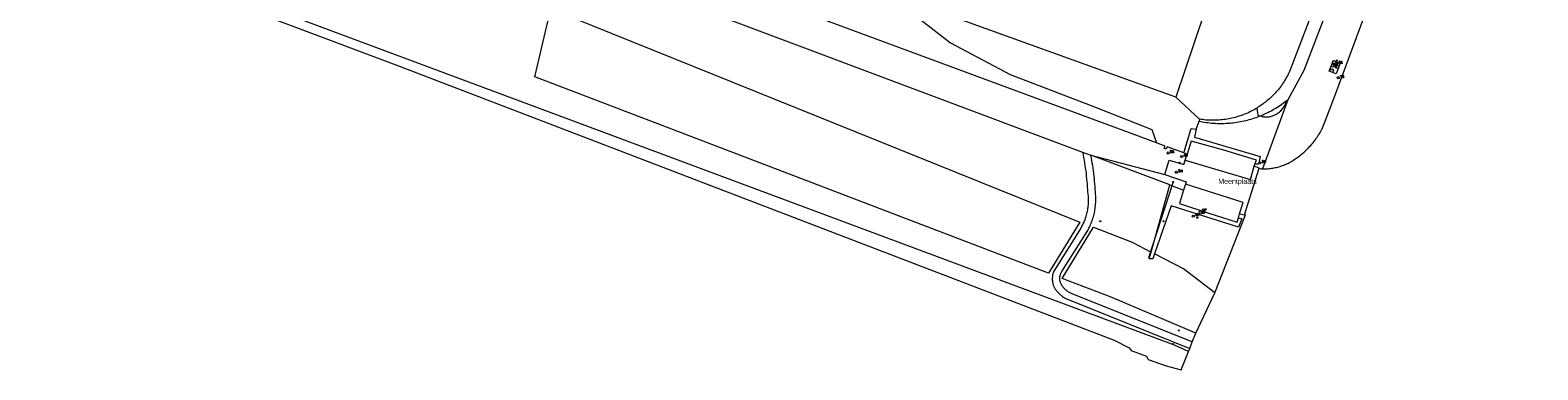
# Model space of a CAD drawing. Header units: metres. Extents: x 138165 to 154469, y 480134 to 494189.
# Tile 98 of 256: x 146469 to 146838, y 483173 to 483256. Entities that reach past the tile are written whole.
import ezdxf

# ---------------------------------------------------------------- set-up
doc = ezdxf.new("R2010")
doc.units = ezdxf.units.M
doc.header["$LTSCALE"] = 0.001
doc.header["$MEASUREMENT"] = 0
for name, color, linetype, lineweight in [('Level 5', 7, 'Continuous', 0), ('TOP-L-terrein schutting raster hek leuning', 7, 'Continuous', 0), ('TOP-L-topo objecten punt', 7, 'Continuous', 0), ('TOP-L-topo objecten vlak', 7, 'Continuous', 0), ('TOP-T-topo huisnummering naamgeving', 7, 'Continuous', 0)]:
    doc.layers.add(name, color=color, linetype=linetype, lineweight=lineweight)
doc.styles.add('Style-INTL_ISO', font='INTL_ISO.shx')
doc.styles.add('Style-STANDARD', font='STANDARD.shx')

# ---------------------------------------------------------------- blocks, each defined once
blk = doc.blocks.new('131')
at = {"layer": 'TOP-L-topo objecten punt', "color": 7, "linetype": 'Continuous', "lineweight": 0}
blk.add_circle((0, 0), 0.025, dxfattribs=at)
at = {"layer": 'TOP-L-topo objecten punt', "color": 7, "linetype": 'Continuous', "lineweight": 0, "style": 'Style-STANDARD'}
blk.add_text('SM', height=0.06, dxfattribs=at).set_placement((0.0483, 0))
blk = doc.blocks.new('*U13')
at = {"layer": 'Level 5', "color": 7, "linetype": 'Continuous', "lineweight": 0}
blk.add_circle((0, 0), 0.0415, dxfattribs=at)
blk = doc.blocks.new('150')
at = {"layer": 'Level 5', "color": 7, "linetype": 'Continuous', "lineweight": 0}
blk.add_blockref('*U13', (0, 0), dxfattribs=at)
blk = doc.blocks.new('73')
at = {"layer": 'TOP-L-topo objecten punt', "color": 7, "linetype": 'Continuous', "lineweight": 0}
blk.add_circle((0, 0), 0.025, dxfattribs=at)
at = {"layer": 'TOP-L-topo objecten punt', "color": 7, "linetype": 'Continuous', "lineweight": 0, "style": 'Style-STANDARD'}
blk.add_text('WP', height=0.06, dxfattribs=at).set_placement((0.0483, 0))
blk = doc.blocks.new('10')
at = {"layer": 'TOP-L-topo objecten punt', "linetype": 'Continuous', "lineweight": 0}
blk.add_circle((0, 0), 0.0125, dxfattribs=at)
blk = doc.blocks.new('81')
at = {"layer": 'TOP-L-topo objecten punt', "color": 7, "linetype": 'Continuous', "lineweight": 0}
blk.add_circle((0, 0), 0.025, dxfattribs=at)
at = {"layer": 'TOP-L-topo objecten punt', "color": 7, "linetype": 'Continuous', "lineweight": 0, "style": 'Style-STANDARD'}
blk.add_text('GK', height=0.06, dxfattribs=at).set_placement((0.0483, 0))
blk = doc.blocks.new('175')
at = {"layer": 'TOP-L-topo objecten punt', "color": 7, "linetype": 'Continuous', "lineweight": 0}
blk.add_circle((0, 0), 0.025, dxfattribs=at)
at = {"layer": 'TOP-L-topo objecten punt', "color": 7, "linetype": 'Continuous', "lineweight": 0, "style": 'Style-STANDARD'}
blk.add_text('SB', height=0.06, dxfattribs=at).set_placement((0.0483, 0))
blk = doc.blocks.new('11')
at = {"layer": 'TOP-L-topo objecten punt', "color": 7, "linetype": 'Continuous', "lineweight": 0}
blk.add_circle((0, 0), 0.025, dxfattribs=at)
at = {"layer": 'TOP-L-topo objecten punt', "color": 7, "linetype": 'Continuous', "lineweight": 0, "style": 'Style-STANDARD'}
blk.add_text('AB', height=0.06, dxfattribs=at).set_placement((0.0483, 0))
blk = doc.blocks.new('14')
at = {"layer": 'TOP-L-topo objecten punt', "color": 7, "linetype": 'Continuous', "lineweight": 0}
blk.add_circle((0, 0), 0.025, dxfattribs=at)
at = {"layer": 'TOP-L-topo objecten punt', "color": 7, "linetype": 'Continuous', "lineweight": 0, "style": 'Style-STANDARD'}
blk.add_text('VB', height=0.06, dxfattribs=at).set_placement((0.0483, 0))

msp = doc.modelspace()

# ---------------------------------------------------------------- linework, layer by layer
at = {"layer": 'TOP-L-terrein schutting raster hek leuning', "flags": 128}
msp.add_lwpolyline([(146748.4, 483218.79), (146742.38, 483200.22)], dxfattribs=at)
at = {"layer": 'TOP-L-topo objecten vlak', "flags": 128}
for points in [[(146804.64, 483452.63), (146807.01, 483448.79), (146802.99, 483445.57), (146798.64, 483424.73), (146793.74, 483400.16), (146792.93, 483397.09), (146792.12, 483394.03), (146791.3, 483390.96), (146790.48, 483387.9), (146789.65, 483384.83), (146788.81, 483381.77), (146787.97, 483378.72), (146787.12, 483375.66), (146786.26, 483372.6), (146785.4, 483369.55), (146784.53, 483366.5), (146783.65, 483363.45), (146774.47, 483325.19), (146766.37, 483291.36), (146760.5, 483273.68), (146749.06, 483239.51)], [(146837.52, 483404.13), (146790.03, 483271.8), (146786.52, 483262.21), (146780.32, 483246.02), (146776.38, 483238.9)], [(146482.75, 483316.67), (146482.79, 483316.68), (146483.32, 483316.78), (146483.86, 483316.82), (146484.02, 483316.82), (146568.76, 483285.26), (146726.22, 483226.07)], [(146749.06, 483239.51), (146660.39, 483271.56), (146665.45, 483286.45)], [(146770.23, 483221.99), (146770.54, 483221.98), (146770.85, 483221.98), (146771.16, 483221.99), (146771.47, 483222.01), (146771.78, 483222.04), (146772.09, 483222.07), (146772.4, 483222.11), (146772.71, 483222.15), (146773.02, 483222.21), (146773.32, 483222.27), (146773.63, 483222.34), (146773.93, 483222.41), (146774.23, 483222.5), (146774.53, 483222.59), (146774.82, 483222.68), (146775.12, 483222.79), (146775.41, 483222.9), (146775.7, 483223.02), (146775.98, 483223.14), (146776.27, 483223.27), (146776.55, 483223.41), (146776.82, 483223.55), (146777.1, 483223.71), (146777.36, 483223.86), (146777.63, 483224.03), (146777.89, 483224.2), (146778.21, 483224.41), (146778.53, 483224.63), (146778.85, 483224.85), (146779.16, 483225.08), (146779.47, 483225.32), (146779.77, 483225.56), (146780.06, 483225.81), (146780.36, 483226.07), (146780.64, 483226.33), (146780.92, 483226.59), (146781.2, 483226.86), (146781.47, 483227.14), (146781.74, 483227.42), (146782, 483227.71), (146782.25, 483228), (146782.5, 483228.3), (146782.74, 483228.6), (146782.98, 483228.91), (146783.21, 483229.22), (146783.43, 483229.53), (146783.65, 483229.85), (146783.86, 483230.18), (146784.07, 483230.5), (146784.27, 483230.84), (146784.46, 483231.17), (146784.64, 483231.51), (146784.71, 483231.63), (146785.56, 483233.62), (146788.07, 483240.25), (146803.74, 483282.58)], [(146468.97, 483272.59), (146470.55, 483269.16), (146471.89, 483273.97), (146474.7, 483278.71), (146479.55, 483276.9), (146531.85, 483257.36), (146559.03, 483247.2), (146733.93, 483180.04), (146737.65, 483178.19), (146738.12, 483177.54), (146741.88, 483176.19), (146742.29, 483175.36), (146746.66, 483173.81), (146750.3, 483172.8), (146752.12, 483177.33)], [(146654, 483271.53), (146686.7, 483258.47), (146693.97, 483252.78), (146708.52, 483245.1), (146729.16, 483237.17), (146743.18, 483231.61), (146744.34, 483228.33)], [(146785.32, 483268), (146777.01, 483246.2), (146776.84, 483245.83), (146776.67, 483245.47), (146776.49, 483245.11), (146776.31, 483244.75), (146776.12, 483244.4), (146775.92, 483244.05), (146775.71, 483243.71), (146775.5, 483243.37), (146775.29, 483243.03), (146775.06, 483242.7), (146774.83, 483242.38), (146774.59, 483242.05), (146774.35, 483241.74), (146774.1, 483241.42), (146773.84, 483241.12), (146773.58, 483240.81), (146773.31, 483240.52), (146773.04, 483240.22), (146772.76, 483239.94), (146772.48, 483239.65), (146772.19, 483239.38), (146771.89, 483239.11), (146771.59, 483238.84), (146771.29, 483238.59), (146770.98, 483238.33), (146770.66, 483238.09), (146770.34, 483237.85), (146770.02, 483237.61), (146769.68, 483237.39), (146769.35, 483237.16), (146769.01, 483236.95), (146768.81, 483236.83)], [(146752.12, 483177.33), (146748.7, 483178.84), (146530.05, 483260.36)], [(146592.37, 483244.53), (146596.28, 483261.16), (146725.6, 483208.97), (146717.93, 483196.43), (146592.37, 483244.53)], [(146744.34, 483228.33), (146651.57, 483262.7)], [(146788.24, 483245.25), (146786.54, 483245.89), (146787.59, 483248.5), (146789.18, 483247.83), (146788.24, 483245.25)], [(146749.06, 483239.51), (146754.8, 483234.14)], [(146769.59, 483234.92), (146769.88, 483234.83), (146770.39, 483234.72), (146770.91, 483234.67), (146771.43, 483234.68), (146771.94, 483234.74), (146772.45, 483234.85), (146772.94, 483235.02), (146773.42, 483235.24), (146773.86, 483235.5), (146774.28, 483235.81), (146774.67, 483236.16), (146775.01, 483236.56), (146775.31, 483236.98), (146776.38, 483238.9)], [(146769.59, 483234.92), (146769.93, 483235.05), (146770.33, 483235.22), (146770.74, 483235.4), (146771.14, 483235.59), (146771.54, 483235.78), (146771.94, 483235.98), (146772.33, 483236.19), (146772.72, 483236.41), (146773.1, 483236.63), (146773.48, 483236.85), (146773.86, 483237.09), (146774.23, 483237.33), (146774.6, 483237.58), (146774.96, 483237.83), (146775.32, 483238.09), (146775.68, 483238.35), (146776.03, 483238.63), (146776.38, 483238.9)], [(146776.38, 483238.9), (146770.23, 483221.99)], [(146754.7, 483233.65), (146755.14, 483233.56), (146755.57, 483233.48), (146756.01, 483233.4), (146756.45, 483233.34), (146756.89, 483233.28), (146757.33, 483233.23), (146757.77, 483233.19), (146758.21, 483233.15), (146758.65, 483233.12), (146759.1, 483233.1), (146759.54, 483233.09), (146759.98, 483233.09), (146760.43, 483233.09), (146760.87, 483233.1), (146761.31, 483233.12), (146761.76, 483233.14), (146762.2, 483233.17), (146762.64, 483233.22), (146763.08, 483233.26), (146763.52, 483233.32), (146763.96, 483233.38), (146764.4, 483233.46), (146764.83, 483233.53), (146765.27, 483233.62), (146765.7, 483233.71), (146766.14, 483233.81), (146766.57, 483233.92), (146766.99, 483234.04), (146767.42, 483234.16), (146767.84, 483234.29), (146768.27, 483234.43), (146768.68, 483234.57), (146769.1, 483234.72), (146769.52, 483234.88), (146769.59, 483234.92)], [(146754.8, 483234.14), (146754.7, 483233.65)], [(146768.81, 483236.83), (146768.67, 483236.74), (146768.33, 483236.54), (146767.98, 483236.35), (146767.62, 483236.16), (146767.27, 483235.98), (146766.9, 483235.8), (146766.54, 483235.64), (146766.17, 483235.48), (146765.8, 483235.33), (146765.43, 483235.18), (146765.05, 483235.04), (146764.68, 483234.91), (146764.3, 483234.79), (146763.91, 483234.67), (146763.53, 483234.57), (146763.14, 483234.47), (146762.75, 483234.37), (146762.36, 483234.29), (146761.97, 483234.21), (146761.57, 483234.14), (146761.18, 483234.08), (146760.78, 483234.02), (146760.38, 483233.97), (146759.98, 483233.94), (146759.58, 483233.9), (146759.19, 483233.88), (146758.79, 483233.86), (146758.39, 483233.86), (146757.99, 483233.86), (146757.58, 483233.86), (146757.18, 483233.88), (146756.79, 483233.9), (146756.39, 483233.93), (146755.99, 483233.97), (146755.59, 483234.02), (146755.19, 483234.07), (146754.8, 483234.14)], [(146768.81, 483236.83), (146769.07, 483235.11), (146769.38, 483234.98), (146769.59, 483234.92)], [(146750.96, 483225.88), (146752.77, 483231.89), (146754.02, 483231.66)], [(146754.02, 483231.66), (146753.56, 483229.75), (146769.63, 483224.97), (146769.23, 483223.11), (146768.37, 483223.09)], [(146754.02, 483231.66), (146754.7, 483233.65)], [(146750.96, 483225.88), (146746.88, 483227.39), (146746.68, 483226.8), (146746.2, 483226.96), (146746.41, 483227.56), (146744.34, 483228.33)], [(146768.37, 483223.09), (146768.72, 483224.13), (146760.77, 483226.54), (146752.74, 483228.78), (146751.77, 483225.58)], [(146726.22, 483226.07), (146726.35, 483225.42), (146726.47, 483224.78), (146726.59, 483224.13), (146726.7, 483223.48), (146726.8, 483222.83), (146726.9, 483222.18), (146726.99, 483221.53), (146727.07, 483220.88), (146727.14, 483220.22), (146727.21, 483219.57), (146727.27, 483218.91), (146727.33, 483218.26), (146727.38, 483217.6), (146727.42, 483216.94), (146727.45, 483216.29), (146727.5, 483215.98), (146727.53, 483215.67), (146727.57, 483215.36), (146727.59, 483215.04), (146727.61, 483214.73), (146727.61, 483214.42), (146727.61, 483214.11), (146727.61, 483213.8), (146727.6, 483213.48), (146727.57, 483213.17), (146727.55, 483212.86), (146727.51, 483212.55), (146727.47, 483212.24), (146727.42, 483211.93), (146727.36, 483211.63), (146727.3, 483211.32), (146727.22, 483211.02), (146727.14, 483210.71), (146727.06, 483210.41), (146726.97, 483210.11), (146726.86, 483209.82), (146726.76, 483209.53), (146726.64, 483209.23), (146726.52, 483208.95), (146726.4, 483208.66), (146726.28, 483208.42), (146726.16, 483208.18), (146726.04, 483207.94), (146725.9, 483207.71), (146725.77, 483207.47), (146719.22, 483196.96), (146719.16, 483196.81), (146719.1, 483196.66), (146719.05, 483196.51), (146719, 483196.36), (146718.96, 483196.21), (146718.92, 483196.05), (146718.89, 483195.87), (146718.86, 483195.69), (146718.84, 483195.51), (146718.83, 483195.33), (146718.82, 483195.15), (146718.82, 483194.97), (146718.83, 483194.79), (146718.85, 483194.61), (146718.87, 483194.43), (146718.9, 483194.25), (146718.93, 483194.08), (146718.98, 483193.9), (146719.02, 483193.73), (146719.08, 483193.56), (146719.14, 483193.39), (146719.21, 483193.22), (146719.29, 483193.06), (146719.37, 483192.9), (146719.46, 483192.74), (146719.55, 483192.58), (146719.65, 483192.43), (146719.76, 483192.29), (146719.87, 483192.15), (146720.02, 483191.97), (146720.17, 483191.8), (146720.32, 483191.63), (146720.48, 483191.47), (146720.65, 483191.32), (146720.82, 483191.17), (146720.99, 483191.02), (146721.17, 483190.88), (146721.35, 483190.75), (146721.54, 483190.62), (146721.73, 483190.5), (146721.93, 483190.38), (146722.13, 483190.27), (146722.33, 483190.17), (146722.53, 483190.07), (146722.74, 483189.98), (146722.95, 483189.9), (146752.41, 483178.05)], [(146753.04, 483179.62), (146723.88, 483191.34), (146723.7, 483191.4), (146723.52, 483191.47), (146723.34, 483191.55), (146723.17, 483191.63), (146723, 483191.72), (146722.83, 483191.82), (146722.67, 483191.92), (146722.51, 483192.03), (146722.35, 483192.15), (146722.2, 483192.27), (146722.06, 483192.4), (146721.92, 483192.53), (146721.78, 483192.67), (146721.65, 483192.81), (146721.53, 483192.96), (146721.41, 483193.11), (146721.3, 483193.27), (146721.19, 483193.43), (146721.11, 483193.56), (146721.04, 483193.68), (146720.98, 483193.82), (146720.92, 483193.95), (146720.86, 483194.09), (146720.82, 483194.22), (146720.78, 483194.36), (146720.74, 483194.51), (146720.71, 483194.65), (146720.69, 483194.79), (146720.68, 483194.94), (146720.67, 483195.09), (146720.67, 483195.23), (146720.68, 483195.38), (146720.69, 483195.52), (146720.71, 483195.66), (146720.73, 483195.79), (146720.76, 483195.93), (146720.8, 483196.06), (146720.84, 483196.2), (146720.88, 483196.33), (146720.94, 483196.46), (146720.99, 483196.59), (146721.06, 483196.71), (146721.13, 483196.83), (146727.34, 483206.65), (146727.49, 483206.92), (146727.64, 483207.19), (146727.78, 483207.47), (146727.91, 483207.74), (146728.05, 483208.02), (146728.18, 483208.33), (146728.32, 483208.65), (146728.44, 483208.97), (146728.56, 483209.29), (146728.67, 483209.61), (146728.77, 483209.94), (146728.87, 483210.27), (146728.96, 483210.6), (146729.04, 483210.93), (146729.12, 483211.27), (146729.19, 483211.6), (146729.25, 483211.94), (146729.3, 483212.28), (146729.35, 483212.62), (146729.39, 483212.96), (146729.42, 483213.3), (146729.44, 483213.64), (146729.46, 483213.98), (146729.47, 483214.32), (146729.47, 483214.67), (146729.47, 483215.01), (146729.45, 483215.35), (146729.43, 483215.69), (146729.41, 483216.03), (146729.37, 483216.38), (146729.34, 483217.02), (146729.29, 483217.66), (146729.24, 483218.3), (146729.18, 483218.94), (146729.12, 483219.58), (146729.05, 483220.22), (146728.98, 483220.85), (146728.89, 483221.49), (146728.81, 483222.13), (146728.71, 483222.76), (146728.61, 483223.4), (146728.51, 483224.03), (146728.39, 483224.66), (146728.27, 483225.29)], [(146726.22, 483226.07), (146728.27, 483225.29)], [(146747.56, 483218.04), (146728.27, 483225.29)], [(146728.27, 483225.29), (146746.36, 483220.56)], [(146746.36, 483220.56), (146747.4, 483224.09), (146751, 483223.03), (146751.32, 483224.09)], [(146751.77, 483225.58), (146750.96, 483225.88)], [(146751.32, 483224.09), (146751.77, 483225.58)], [(146751.32, 483224.09), (146767.26, 483219.39), (146768.21, 483222.62)], [(146768.21, 483222.62), (146768.37, 483223.09)], [(146746.36, 483220.56), (146751.59, 483218.83), (146751.41, 483218.27)], [(146765.83, 483210.74), (146769.36, 483222.11), (146769.38, 483222.17)], [(146769.38, 483222.17), (146768.21, 483222.62)], [(146769.38, 483222.17), (146769.84, 483222), (146769.93, 483222), (146770.03, 483221.99), (146770.13, 483221.99), (146770.23, 483221.99)], [(146742.96, 483201.62), (146747.56, 483218.04)], [(146747.56, 483218.04), (146750.94, 483216.78)], [(146750.94, 483216.78), (146749.91, 483213.54), (146757.11, 483211.12), (146763.99, 483208.9), (146764.32, 483210.02)], [(146751.41, 483218.27), (146750.94, 483216.78)], [(146764.59, 483210.95), (146765.49, 483213.71), (146751.41, 483218.27)], [(146764.32, 483210.02), (146765.13, 483209.72), (146764.33, 483207.68), (146747.87, 483212.97), (146743.82, 483201.17)], [(146758.55, 483191.62), (146766.07, 483210.7), (146765.83, 483210.74)], [(146764.32, 483210.02), (146764.59, 483210.95)], [(146764.59, 483210.95), (146765.83, 483210.74)], [(146753.92, 483181.8), (146733.19, 483190.58), (146721.26, 483195.16), (146728.88, 483207.69), (146738.33, 483204.02), (146742.96, 483201.62)], [(146743.82, 483201.17), (146743.4, 483199.93), (146742.5, 483199.97), (146742.96, 483201.62)], [(146758.55, 483191.62), (146750.94, 483197.48), (146743.82, 483201.17)], [(146753.92, 483181.8), (146758.55, 483191.62)], [(146752.41, 483178.05), (146753.04, 483179.62)], [(146753.04, 483179.62), (146753.92, 483181.8)], [(146752.12, 483177.33), (146752.41, 483178.05)]]:
    msp.add_lwpolyline(points, dxfattribs=at)

# ---------------------------------------------------------------- block references
at = {"layer": 'TOP-L-topo objecten punt', "xscale": 10, "yscale": 10, "zscale": 10}
for name, p in [('10', (146788.35, 483248.52)), ('150', (146787.13, 483246.02)), ('150', (146787.52, 483247.26)), ('150', (146787.74, 483248.06)), ('150', (146787.94, 483247.48)), ('81', (146788.33, 483247.71)), ('150', (146788.49, 483246.97)), ('10', (146788.28, 483247.13)), ('14', (146788.74, 483244.28)), ('175', (146747.13, 483225.86)), ('10', (146749.92, 483223.48)), ('11', (146750.45, 483225.01)), ('175', (146769.54, 483223.44)), ('131', (146749.16, 483221.14)), ('10', (146748.4, 483218.79)), ('73', (146754.99, 483211.63)), ('10', (146730.57, 483209.15)), ('10', (146746.02, 483209.16)), ('73', (146753.3, 483210.39)), ('10', (146754.29, 483210.04)), ('73', (146754.7, 483210.97)), ('10', (146749.79, 483182.44)), ('10', (146748.33, 483179.1))]:
    msp.add_blockref(name, p, dxfattribs=at)

# ---------------------------------------------------------------- texts
at = {"layer": 'TOP-T-topo huisnummering naamgeving', "style": 'Style-INTL_ISO'}
msp.add_text('Meentplaats', height=1.25, dxfattribs=at).set_placement((146759.4, 483218.31))

doc.saveas('drawing.dxf')
